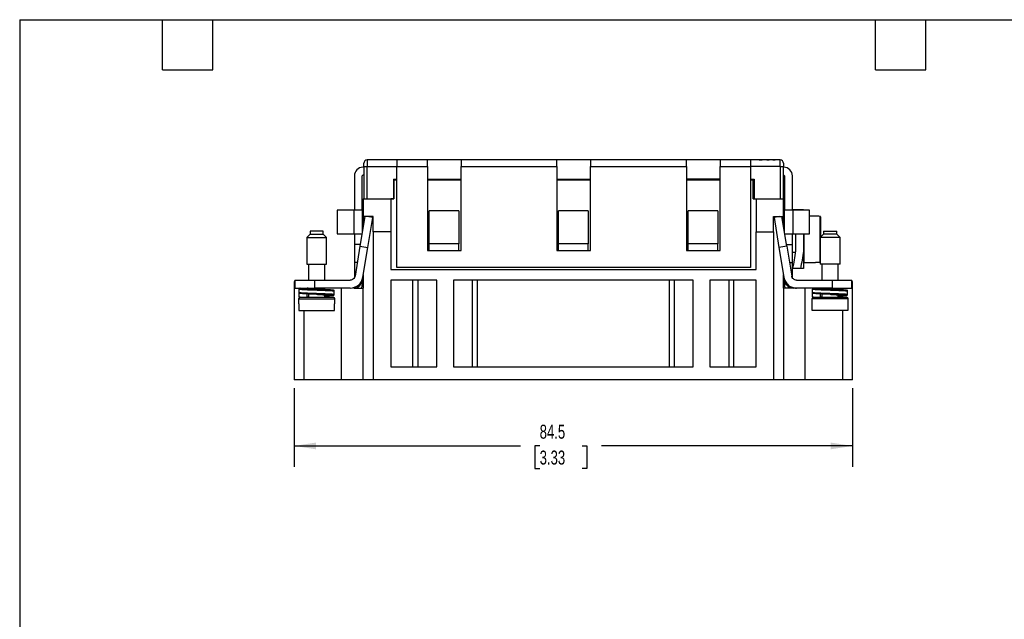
# Model space of a CAD drawing. Header units: millimetres. Extents: x 6 to 273, y 6 to 210.
# Tile 13 of 22: x 6 to 155, y 119 to 210. Entities that reach past the tile are written whole.
import ezdxf

# ---------------------------------------------------------------- set-up
doc = ezdxf.new("R2010")
doc.units = ezdxf.units.MM
doc.linetypes.add('SLD-Solid', pattern=[0])
doc.layers.add('DIMENSIONS', color=140, linetype='SLD-Solid', lineweight=25)
doc.layers.add('TEXT', color=140, linetype='SLD-Solid', lineweight=25)
doc.styles.add('SLDTEXTSTYLE0', font='TXT', dxfattribs={"width": 0.7})
doc.dimstyles.new('SLDDIMSTYLE1', dxfattribs={"dimtxt": 2.158008, "dimasz": 3.302, "dimexe": 0, "dimexo": 0.0625, "dimgap": 0.539502, "dimtad": 0, "dimtih": 1, "dimtoh": 1, "dimrnd": 1e-09, "dimzin": 12, "dimdsep": 46, "dimtxsty": 'SLDTEXTSTYLE0', "dimsah": 1, "dimcen": 0.09, "dimadec": 0, "dimazin": 3, "dimtfac": 1, "dimtofl": 0, "dimtmove": 0, "dimatfit": 3, "dimfxl": 0, "dimfrac": 2, "dimtolj": 1, "dimtzin": 12, "dimarcsym": 0})

# ---------------------------------------------------------------- blocks, each defined once
blk = doc.blocks.new('_D_6')
at = {"layer": 'DIMENSIONS'}
for p, q in [((47.9, 153.73), (47.9, 141.82)), ((132.4, 153.73), (132.4, 141.82)), ((47.9, 145), (82.13, 145)), ((85.05, 145), (84.32, 145)), ((84.32, 145), (84.32, 141.57)), ((91.46, 145), (92.19, 145)), ((92.19, 145), (92.19, 141.57)), ((132.4, 145), (94.39, 145)), ((84.32, 141.57), (85.05, 141.57)), ((92.19, 141.57), (91.46, 141.57))]:
    blk.add_line(p, q, dxfattribs=at)
for points in [[(47.9, 145), (51.2, 144.49), (51.2, 145.51)], [(132.4, 145), (129.1, 145.51), (129.1, 144.49)]]:
    blk.add_solid(points, dxfattribs=at)
at = {"layer": 'DIMENSIONS', "char_height": 2.117, "attachment_point": 1, "style": 'SLDTEXTSTYLE0'}
for s, insert in [('84.5', (85.05, 148.21)), ('3.33', (85.05, 144.3))]:
    blk.add_mtext(s, dxfattribs=dict(at, insert=insert))

msp = doc.modelspace()

# ---------------------------------------------------------------- linework, layer by layer
for p, q in [((58.953, 188.303), (58.953, 187.303)), ((63.453, 188.303), (58.953, 188.303)), ((68.053, 188.303), (63.453, 188.303)), ((63.453, 188.303), (63.453, 187.303)), ((68.053, 187.303), (68.053, 188.303)), ((73.153, 188.303), (68.053, 188.303)), ((87.653, 188.303), (73.153, 188.303)), ((73.153, 188.303), (73.153, 187.303)), ((87.653, 187.303), (87.653, 188.303)), ((92.753, 188.303), (87.653, 188.303)), ((107.253, 188.303), (92.753, 188.303)), ((92.753, 188.303), (92.753, 187.303)), ((107.253, 187.303), (107.253, 188.303)), ((112.353, 188.303), (107.253, 188.303)), ((116.953, 188.303), (112.353, 188.303)), ((112.353, 188.303), (112.353, 187.303)), ((116.953, 188.303), (116.953, 187.303)), ((118.182, 188.303), (116.953, 188.303)), ((119.428, 188.303), (118.839, 188.303)), ((119.428, 188.298), (119.428, 188.303)), ((119.66, 188.303), (119.428, 188.303)), ((119.789, 188.298), (119.428, 188.298)), ((119.66, 188.298), (119.66, 188.303)), ((119.684, 188.303), (119.66, 188.303)), ((119.684, 188.298), (119.684, 188.303)), ((119.804, 188.303), (119.684, 188.303)), ((120.309, 188.303), (119.804, 188.303)), ((120.429, 188.303), (120.309, 188.303)), ((120.685, 188.298), (120.324, 188.298)), ((120.429, 188.298), (120.429, 188.303)), ((120.452, 188.303), (120.429, 188.303)), ((120.452, 188.298), (120.452, 188.303)), ((120.685, 188.303), (120.452, 188.303)), ((120.685, 188.303), (120.685, 188.298)), ((121.453, 188.303), (120.685, 188.303)), ((121.453, 187.303), (121.453, 188.303)), ((58.453, 187.203), (58.303, 187.203)), ((58.453, 187.303), (58.953, 187.303)), ((58.453, 187.303), (58.453, 182.403)), ((58.953, 187.303), (63.453, 187.303)), ((58.953, 182.403), (58.953, 187.303)), ((63.453, 187.303), (68.053, 187.303)), ((63.453, 172.003), (63.453, 187.303)), ((68.053, 187.303), (68.053, 174.603)), ((73.153, 174.603), (73.153, 187.303)), ((73.153, 187.303), (87.653, 187.303)), ((87.653, 187.303), (87.653, 174.603)), ((92.753, 174.603), (92.753, 187.303)), ((92.753, 187.303), (107.253, 187.303)), ((107.253, 187.303), (107.253, 174.603)), ((112.353, 174.603), (112.353, 187.303)), ((112.353, 187.303), (116.953, 187.303)), ((116.953, 187.303), (116.953, 172.003)), ((121.453, 187.303), (116.953, 187.303)), ((121.453, 187.303), (121.953, 187.303)), ((121.453, 187.303), (121.453, 182.403)), ((121.953, 182.403), (121.953, 187.303)), ((122.003, 187.203), (121.953, 187.203)), ((57.003, 185.903), (57.003, 180.703)), ((58.203, 180.703), (58.203, 185.903)), ((58.453, 186.003), (58.303, 186.003)), ((62.903, 185.403), (63.453, 185.403)), ((62.903, 185.403), (62.903, 182.403)), ((62.953, 185.303), (63.453, 185.303)), ((62.953, 185.303), (62.953, 182.403)), ((68.053, 185.403), (73.153, 185.403)), ((68.053, 185.303), (73.153, 185.303)), ((68.151, 185.303), (68.153, 185.403)), ((68.403, 185.403), (68.403, 185.303)), ((70.003, 185.303), (70.003, 185.403)), ((70.253, 185.403), (70.255, 185.303)), ((87.653, 185.403), (92.753, 185.403)), ((87.653, 185.303), (92.753, 185.303)), ((88.253, 185.403), (88.255, 185.303)), ((92.151, 185.303), (92.153, 185.403)), ((92.403, 185.403), (92.403, 185.303)), ((112.353, 185.403), (107.253, 185.403)), ((107.253, 185.303), (112.353, 185.303)), ((110.151, 185.303), (110.153, 185.403)), ((110.403, 185.403), (110.403, 185.303)), ((112.003, 185.303), (112.003, 185.403)), ((112.253, 185.403), (112.255, 185.303)), ((116.953, 185.403), (117.503, 185.403)), ((116.953, 185.303), (117.353, 185.303)), ((117.353, 182.403), (117.353, 185.303)), ((117.503, 185.403), (117.503, 182.403)), ((122.003, 186.003), (121.953, 186.003)), ((122.103, 185.903), (122.103, 180.703)), ((123.303, 180.703), (123.303, 185.903)), ((58.353, 182.403), (58.353, 179.753)), ((58.353, 182.403), (62.503, 182.403)), ((62.503, 182.403), (62.503, 177.403)), ((62.503, 182.403), (62.953, 182.403)), ((62.903, 182.403), (62.503, 182.403)), ((117.353, 182.403), (117.803, 182.403)), ((117.503, 182.403), (117.803, 182.403)), ((117.803, 182.403), (121.953, 182.403)), ((117.803, 182.403), (117.803, 177.403)), ((121.953, 179.753), (121.953, 182.403)), ((54.403, 180.703), (54.403, 177.103)), ((56.903, 180.703), (54.403, 180.703)), ((56.903, 180.703), (56.903, 177.103)), ((58.203, 180.703), (56.903, 180.703)), ((58.203, 180.703), (58.203, 177.378)), ((68.303, 175.603), (68.303, 180.603)), ((72.803, 180.603), (68.303, 180.603)), ((72.803, 180.603), (72.803, 175.603)), ((87.903, 175.603), (87.903, 180.603)), ((92.403, 180.603), (87.903, 180.603)), ((92.403, 180.603), (92.403, 175.603)), ((112.003, 180.603), (107.503, 180.603)), ((107.503, 175.603), (107.503, 180.603)), ((112.003, 180.603), (112.003, 175.603)), ((123.403, 180.703), (122.103, 180.703)), ((122.103, 177.378), (122.103, 180.703)), ((124.503, 180.753), (123.303, 180.753)), ((123.403, 177.103), (123.403, 180.703)), ((125.903, 180.703), (123.403, 180.703)), ((124.513, 180.703), (124.503, 180.753)), ((124.978, 180.753), (124.978, 180.703)), ((125.903, 177.103), (125.903, 180.703)), ((58.595, 179.753), (57.854, 175.264)), ((58.353, 178.853), (58.203, 178.853)), ((59.853, 179.753), (58.353, 179.753)), ((58.353, 179.753), (58.353, 178.288)), ((59.787, 179.608), (58.906, 179.753)), ((59.038, 175.069), (59.787, 179.608)), ((59.853, 177.403), (59.853, 179.753)), ((120.453, 179.753), (121.953, 179.753)), ((120.453, 177.403), (120.453, 179.753)), ((121.4, 179.753), (120.519, 179.608)), ((120.519, 179.608), (121.267, 175.069)), ((122.451, 175.264), (121.711, 179.753)), ((121.953, 178.288), (121.953, 179.753)), ((122.103, 178.853), (121.953, 178.853)), ((126.778, 179.803), (125.903, 179.803)), ((126.778, 179.803), (126.778, 179.777)), ((127.478, 172.838), (127.478, 179.769)), ((50.303, 177.509), (50.303, 177.067)), ((52.303, 177.509), (50.303, 177.509)), ((52.303, 177.067), (52.303, 177.509)), ((62.503, 177.403), (59.853, 177.403)), ((59.853, 177.403), (59.853, 155.003)), ((62.503, 177.403), (62.503, 171.703)), ((117.803, 171.703), (117.803, 177.403)), ((117.803, 177.403), (120.453, 177.403)), ((120.453, 177.403), (120.453, 155.003)), ((128.003, 177.509), (128.003, 177.067)), ((128.003, 177.509), (130.003, 177.509)), ((130.003, 177.067), (130.003, 177.509)), ((50.303, 177.067), (49.803, 176.567)), ((49.803, 176.567), (49.803, 172.509)), ((49.803, 176.567), (52.803, 176.567)), ((50.303, 177.067), (51.303, 177.067)), ((51.303, 177.067), (52.303, 177.067)), ((52.803, 176.567), (52.303, 177.067)), ((52.803, 172.509), (52.803, 176.567)), ((54.403, 177.103), (56.903, 177.103)), ((56.903, 177.103), (58.157, 177.103)), ((57.003, 177.103), (57.003, 175.503)), ((122.148, 177.103), (123.403, 177.103)), ((123.303, 175.503), (123.303, 177.103)), ((123.403, 177.103), (125.903, 177.103)), ((123.778, 177.103), (123.778, 174.504)), ((124.978, 177.103), (124.978, 174.504)), ((125.078, 176.303), (125.078, 177.103)), ((125.078, 172.803), (125.078, 176.303)), ((128.003, 177.067), (127.503, 176.567)), ((127.503, 176.567), (127.503, 172.509)), ((130.503, 176.567), (127.503, 176.567)), ((129.003, 177.067), (128.003, 177.067)), ((130.003, 177.067), (129.003, 177.067)), ((130.503, 176.567), (130.003, 177.067)), ((130.503, 172.509), (130.503, 176.567)), ((57.894, 175.503), (57.003, 175.503)), ((57.003, 175.503), (57.003, 172.803)), ((57.854, 175.264), (57.106, 170.731)), ((57.854, 175.264), (59.038, 175.069)), ((58.29, 170.536), (59.038, 175.069)), ((68.053, 174.603), (73.153, 174.603)), ((72.803, 175.603), (68.303, 175.603)), ((68.303, 174.603), (68.303, 175.603)), ((72.803, 174.603), (72.803, 175.603)), ((87.653, 174.603), (92.753, 174.603)), ((92.403, 175.603), (87.903, 175.603)), ((87.903, 174.603), (87.903, 175.603)), ((92.403, 174.603), (92.403, 175.603)), ((107.253, 174.603), (112.353, 174.603)), ((112.003, 175.603), (107.503, 175.603)), ((107.503, 174.603), (107.503, 175.603)), ((112.003, 174.603), (112.003, 175.603)), ((122.451, 175.264), (121.267, 175.069)), ((121.267, 175.069), (122.015, 170.536)), ((122.412, 175.503), (123.303, 175.503)), ((122.451, 175.264), (123.199, 170.731)), ((123.303, 172.803), (123.303, 175.503)), ((124.978, 174.504), (124.978, 171.853)), ((123.303, 174.353), (123.755, 174.353)), ((49.803, 172.509), (52.803, 172.509)), ((50.078, 172.509), (50.078, 170.103)), ((52.528, 170.103), (52.528, 172.509)), ((57.003, 172.803), (57.003, 170.464)), ((57.448, 172.803), (57.003, 172.803)), ((62.503, 171.703), (117.803, 171.703)), ((116.953, 172.003), (63.453, 172.003)), ((122.857, 172.803), (123.303, 172.803)), ((123.303, 170.464), (123.303, 172.803)), ((124.503, 171.853), (123.303, 171.853)), ((125.078, 172.803), (126.778, 172.803)), ((126.778, 172.83), (126.778, 172.803)), ((127.478, 172.838), (127.503, 172.842)), ((130.503, 172.509), (127.503, 172.509)), ((127.778, 172.509), (127.778, 170.103)), ((130.228, 170.103), (130.228, 172.509)), ((47.903, 169.903), (47.903, 155.003)), ((48.003, 169.903), (47.903, 169.903)), ((48.003, 170.103), (48.003, 168.903)), ((48.003, 170.103), (51.003, 170.103)), ((51.003, 168.903), (51.003, 170.103)), ((51.003, 170.103), (56.366, 170.103)), ((58.203, 170.197), (58.203, 169.39)), ((58.353, 170.914), (58.353, 168.903)), ((62.503, 170.103), (62.503, 157.003)), ((69.503, 170.103), (62.503, 170.103)), ((65.853, 157.003), (65.853, 170.103)), ((66.653, 157.003), (66.653, 170.103)), ((69.503, 157.003), (69.503, 170.103)), ((108.303, 170.103), (72.003, 170.103)), ((72.003, 170.103), (72.003, 157.003)), ((74.853, 170.103), (74.853, 157.003)), ((75.653, 157.003), (75.653, 170.103)), ((104.653, 170.103), (104.653, 157.003)), ((105.453, 157.003), (105.453, 170.103)), ((108.303, 157.003), (108.303, 170.103)), ((117.803, 170.103), (110.803, 170.103)), ((110.803, 170.103), (110.803, 157.003)), ((113.653, 170.103), (113.653, 157.003)), ((114.453, 157.003), (114.453, 170.103)), ((117.803, 157.003), (117.803, 170.103)), ((121.953, 168.903), (121.953, 170.914)), ((122.103, 170.203), (122.103, 169.39)), ((123.939, 170.103), (129.303, 170.103)), ((129.303, 170.103), (129.303, 168.903)), ((129.303, 170.103), (132.303, 170.103)), ((132.303, 168.903), (132.303, 170.103)), ((132.403, 169.903), (132.303, 169.903)), ((132.403, 155.003), (132.403, 169.903)), ((48.003, 168.903), (51.003, 168.903)), ((48.658, 168.253), (48.658, 168.753)), ((50.078, 168.903), (50.078, 168.857)), ((56.366, 168.903), (51.003, 168.903)), ((51.298, 168.76), (51.294, 168.76)), ((52.528, 168.71), (52.528, 168.903)), ((53.953, 167.959), (53.953, 168.459)), ((55.053, 155.003), (55.053, 168.903)), ((56.453, 168.903), (56.453, 168.905)), ((56.903, 168.903), (58.353, 168.903)), ((58.353, 155.003), (58.353, 168.903)), ((121.953, 168.903), (121.953, 155.003)), ((123.403, 168.903), (121.953, 168.903)), ((123.853, 168.903), (123.403, 168.903)), ((129.303, 168.903), (123.939, 168.903)), ((125.253, 155.003), (125.253, 168.903)), ((126.358, 168.253), (126.358, 168.753)), ((127.778, 168.903), (127.778, 168.857)), ((128.998, 168.76), (128.994, 168.76)), ((129.303, 168.903), (132.303, 168.903)), ((130.228, 168.71), (130.228, 168.903)), ((130.903, 168.903), (130.903, 168.677)), ((131.653, 167.959), (131.653, 168.459)), ((48.553, 167.259), (48.553, 166.509)), ((48.553, 167.259), (54.053, 167.259)), ((48.653, 167.659), (48.653, 168.159)), ((48.74, 168.12), (48.757, 168.116)), ((48.82, 168.101), (48.808, 168.103)), ((49.853, 167.509), (49.853, 168.018)), ((50.078, 168.008), (50.078, 167.509)), ((52.528, 167.509), (52.528, 167.861)), ((54.053, 166.509), (54.053, 167.259)), ((126.253, 167.259), (126.253, 166.509)), ((131.753, 167.259), (126.253, 167.259)), ((126.353, 167.659), (126.353, 168.159)), ((126.44, 168.12), (126.457, 168.116)), ((126.52, 168.101), (126.508, 168.103)), ((127.553, 167.509), (127.553, 168.018)), ((127.778, 168.008), (127.778, 167.509)), ((130.228, 167.509), (130.228, 167.861)), ((130.903, 167.742), (130.903, 167.509)), ((131.753, 166.509), (131.753, 167.259)), ((48.599, 166.509), (48.553, 166.509)), ((48.599, 166.509), (48.599, 165.509)), ((48.599, 165.509), (54.007, 165.509)), ((49.403, 155.003), (49.403, 165.509)), ((54.053, 166.509), (54.007, 166.509)), ((54.007, 165.509), (54.007, 166.509)), ((126.253, 166.509), (126.299, 166.509)), ((126.299, 165.509), (126.299, 166.509)), ((131.707, 165.509), (126.299, 165.509)), ((130.903, 165.509), (130.903, 155.003)), ((131.707, 166.509), (131.753, 166.509)), ((131.707, 166.509), (131.707, 165.509)), ((62.503, 157.003), (69.503, 157.003)), ((72.003, 157.003), (108.303, 157.003)), ((110.803, 157.003), (117.803, 157.003)), ((49.403, 155.003), (47.903, 155.003)), ((55.053, 155.003), (49.403, 155.003)), ((58.353, 155.003), (55.053, 155.003)), ((59.853, 155.003), (58.353, 155.003)), ((120.453, 155.003), (59.853, 155.003)), ((121.953, 155.003), (120.453, 155.003)), ((125.253, 155.003), (121.953, 155.003)), ((130.903, 155.003), (125.253, 155.003)), ((132.403, 155.003), (130.903, 155.003))]:
    msp.add_line(p, q)
for centre, radius, start, end in [((58.953, 187.803), 0.5, 90, 180), ((121.453, 187.803), 0.5, 0, 90), ((58.303, 185.903), 1.3, 90, 180), ((122.003, 185.903), 1.3, 0, 90), ((58.303, 185.903), 0.1, 90, 180), ((122.003, 185.903), 0.1, 0, 90), ((125.078, 172.903), 0.1, 180, 270), ((56.366, 170.853), 1.95, 270, 350.63349), ((56.903, 170.203), 1.3, 270, 0), ((123.403, 170.203), 1.3, 180, 270), ((56.903, 169.39), 1.3, 338.02812, 360), ((123.403, 169.39), 1.3, 180, 201.97188), ((48.803, 167.259), 0.25, 90, 180), ((53.803, 167.259), 0.25, 0, 90), ((126.503, 167.259), 0.25, 90, 180), ((131.503, 167.259), 0.25, 0, 90)]:
    msp.add_arc(centre, radius, start, end)
for centre, major_axis, ratio, start_param, end_param in [((119.804, 187.303), (0, 1), 0.1550311, 0, 0.0982792), ((120.309, 187.303), (0, 1), 0.1550311, 6.1849061, 6.2831853), ((121.863, 176.303), (40.005, 0), 0.0874887, 1.4299739, 1.4476254), ((121.863, 176.303), (40.005, 0), 0.0874887, 4.8355599, 4.8532114)]:
    msp.add_ellipse(centre, major_axis=major_axis, ratio=ratio, start_param=start_param, end_param=end_param)
for points in [[(58.453, 187.303), (58.453, 187.579), (58.453, 187.803), (58.453, 187.803)], [(124.978, 180.753), (124.871, 180.753), (124.7, 180.753), (124.503, 180.753)], [(123.778, 174.504), (123.671, 173.611), (123.5, 172.73), (123.303, 171.853)], [(124.978, 174.504), (124.871, 173.611), (124.7, 172.73), (124.503, 171.853)], [(124.978, 171.853), (124.871, 171.853), (124.7, 171.853), (124.503, 171.853)], [(126.503, 167.509), (126.503, 167.509), (127.623, 167.509), (129.003, 167.509)]]:
    msp.add_open_spline(points, degree=3)
for points, knots in [([(118.508, 188.295), (118.502, 188.295), (118.495, 188.295), (118.488, 188.295), (118.461, 188.295), (118.435, 188.296), (118.408, 188.296), (118.382, 188.297), (118.357, 188.298), (118.332, 188.299), (118.319, 188.299), (118.307, 188.3), (118.295, 188.3), (118.275, 188.301), (118.255, 188.302), (118.237, 188.302), (118.218, 188.303), (118.199, 188.303), (118.182, 188.303)], [0, 0, 0, 0, 0.00002000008, 0.00002000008, 0.00002000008, 0.00010042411, 0.00010042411, 0.00010042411, 0.00018084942, 0.00018084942, 0.00018084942, 0.00022085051, 0.00022085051, 0.00022085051, 0.00028913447, 0.00028913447, 0.00028913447, 0.0003588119, 0.0003588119, 0.0003588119, 0.0003588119]), ([(118.508, 188.303), (118.495, 188.303), (118.469, 188.303), (118.432, 188.303), (118.397, 188.303), (118.365, 188.303), (118.336, 188.303), (118.308, 188.303), (118.284, 188.303), (118.263, 188.303), (118.244, 188.303), (118.227, 188.303), (118.213, 188.303), (118.202, 188.303), (118.193, 188.303), (118.187, 188.303), (118.183, 188.303), (118.182, 188.303), (118.182, 188.303)], [0, 0, 0, 0, 0.04934426, 0.09616313, 0.14202517, 0.18669669, 0.23283061, 0.2809949, 0.33117083, 0.38554018, 0.4438097, 0.50672871, 0.57510318, 0.64797558, 0.72703795, 0.8123929, 0.90288153, 1, 1, 1, 1]), ([(118.839, 188.303), (118.793, 188.303), (118.742, 188.301), (118.657, 188.298), (118.628, 188.297), (118.568, 188.295), (118.538, 188.295), (118.508, 188.295)], [0, 0, 0, 0, 0.5, 0.5, 0.75, 0.75, 1, 1, 1, 1]), ([(118.915, 188.303), (118.915, 188.303), (118.915, 188.303), (118.909, 188.303), (118.901, 188.303), (118.889, 188.303), (118.873, 188.303), (118.855, 188.303), (118.833, 188.303), (118.807, 188.303), (118.778, 188.303), (118.746, 188.303), (118.713, 188.303), (118.677, 188.303), (118.638, 188.303), (118.597, 188.303), (118.553, 188.303), (118.523, 188.303), (118.508, 188.303)], [0, 0, 0, 0, 0.1118731, 0.2154643, 0.3104153, 0.3977163, 0.4771437, 0.5488462, 0.6126714, 0.6700015, 0.7218022, 0.7689574, 0.8124962, 0.8526802, 0.8904251, 0.9268759, 0.9628769, 1, 1, 1, 1]), ([(121.953, 187.803), (121.953, 187.803), (121.953, 187.75), (121.953, 187.563), (121.953, 187.436), (121.953, 187.303)], [0, 0, 0, 0, 0.5, 0.5, 1, 1, 1, 1]), ([(127.578, 179.666), (127.578, 179.678), (127.576, 179.689), (127.572, 179.7), (127.568, 179.711), (127.563, 179.721), (127.556, 179.73), (127.548, 179.739), (127.54, 179.747), (127.53, 179.753), (127.52, 179.759), (127.509, 179.764), (127.498, 179.766), (127.492, 179.768), (127.485, 179.768), (127.478, 179.769)], [0, 0, 0, 0, 0.00003441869, 0.00003441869, 0.00003441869, 0.00006882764, 0.00006882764, 0.00006882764, 0.00010336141, 0.00010336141, 0.00010336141, 0.00013775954, 0.00013775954, 0.00013775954, 0.00015797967, 0.00015797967, 0.00015797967, 0.00015797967]), ([(127.578, 176.643), (127.578, 176.724), (127.578, 177), (127.578, 177.468), (127.578, 178.026), (127.578, 178.535), (127.578, 178.973), (127.578, 179.308), (127.578, 179.552), (127.578, 179.628), (127.578, 179.666)], [0, 0, 0, 0, 0.0542248, 0.1843515, 0.3231554, 0.4620787, 0.6008826, 0.7398058, 0.8698724, 1, 1, 1, 1]), ([(57.106, 170.731), (57.078, 170.558), (56.986, 170.395), (56.718, 170.167), (56.542, 170.103), (56.366, 170.103)], [0, 0, 0, 0, 0.5, 0.5, 1, 1, 1, 1]), ([(122.015, 170.536), (122.052, 170.31), (122.13, 170.091), (122.355, 169.693), (122.503, 169.514), (122.852, 169.218), (123.053, 169.101), (123.482, 168.944), (123.711, 168.903), (123.939, 168.903)], [0, 0, 0, 0, 0.25, 0.25, 0.5, 0.5, 0.75, 0.75, 1, 1, 1, 1]), ([(123.939, 170.103), (123.763, 170.103), (123.588, 170.167), (123.32, 170.395), (123.228, 170.558), (123.199, 170.731)], [0, 0, 0, 0, 0.5, 0.5, 1, 1, 1, 1]), ([(48.808, 168.903), (48.772, 168.903), (48.731, 168.889), (48.673, 168.83), (48.658, 168.789), (48.658, 168.753)], [0, 0, 0, 0, 0.5, 0.5, 1, 1, 1, 1]), ([(48.658, 168.753), (48.678, 168.743), (48.762, 168.73), (49.059, 168.704), (49.273, 168.691), (49.654, 168.672), (49.791, 168.666), (50.074, 168.655), (50.219, 168.65), (50.688, 168.632), (51.036, 168.619), (51.731, 168.593), (52.076, 168.58), (52.536, 168.562), (52.678, 168.557), (52.947, 168.546), (53.077, 168.54), (53.434, 168.522), (53.63, 168.508), (53.89, 168.482), (53.953, 168.47), (53.953, 168.459)], [0, 0, 0, 0, 0.125, 0.125, 0.25, 0.25, 0.3125, 0.3125, 0.375, 0.375, 0.5, 0.5, 0.625, 0.625, 0.6875, 0.6875, 0.75, 0.75, 0.875, 0.875, 1, 1, 1, 1]), ([(48.808, 168.903), (48.837, 168.895), (48.896, 168.88), (49.191, 168.854), (49.618, 168.827), (50.156, 168.804), (50.729, 168.782), (51.121, 168.767), (51.301, 168.759)], [0, 0, 0, 0, 0.1690674, 0.3439946, 0.5189219, 0.6879893, 0.8570567, 1, 1, 1, 1]), ([(51.293, 168.76), (51.239, 168.764), (51.022, 168.779), (50.649, 168.803), (50.249, 168.834), (49.946, 168.87), (49.887, 168.892), (49.856, 168.903)], [0, 0, 0, 0, 0.0751857, 0.3005057, 0.5256554, 0.7507882, 1, 1, 1, 1]), ([(51.301, 168.759), (51.341, 168.758), (51.599, 168.748), (52.07, 168.728), (52.656, 168.705), (53.159, 168.682), (53.528, 168.656), (53.728, 168.636), (53.748, 168.627), (53.751, 168.626)], [0, 0, 0, 0, 0.0346368, 0.2240732, 0.4071638, 0.5902543, 0.7796907, 0.9691271, 1, 1, 1, 1]), ([(53.953, 168.459), (53.95, 168.48), (53.945, 168.523), (53.887, 168.596), (53.851, 168.606), (53.823, 168.613), (53.816, 168.614)], [0, 0, 0, 0, 0.1815242, 0.3561497, 0.8490988, 1, 1, 1, 1]), ([(126.508, 168.903), (126.472, 168.903), (126.431, 168.889), (126.373, 168.83), (126.358, 168.789), (126.358, 168.753)], [0, 0, 0, 0, 0.5, 0.5, 1, 1, 1, 1]), ([(126.358, 168.753), (126.378, 168.743), (126.462, 168.73), (126.759, 168.704), (126.973, 168.691), (127.354, 168.672), (127.491, 168.666), (127.774, 168.655), (127.919, 168.65), (128.388, 168.632), (128.736, 168.619), (129.431, 168.593), (129.776, 168.58), (130.236, 168.562), (130.378, 168.557), (130.647, 168.546), (130.777, 168.54), (131.134, 168.522), (131.33, 168.508), (131.59, 168.482), (131.653, 168.47), (131.653, 168.459)], [0, 0, 0, 0, 0.125, 0.125, 0.25, 0.25, 0.3125, 0.3125, 0.375, 0.375, 0.5, 0.5, 0.625, 0.625, 0.6875, 0.6875, 0.75, 0.75, 0.875, 0.875, 1, 1, 1, 1]), ([(126.508, 168.903), (126.537, 168.895), (126.596, 168.88), (126.891, 168.854), (127.318, 168.827), (127.856, 168.804), (128.429, 168.782), (128.821, 168.767), (129.001, 168.759)], [0, 0, 0, 0, 0.1690674, 0.3439946, 0.5189219, 0.6879893, 0.8570567, 1, 1, 1, 1]), ([(128.993, 168.76), (128.939, 168.764), (128.722, 168.779), (128.349, 168.803), (127.949, 168.834), (127.646, 168.87), (127.587, 168.892), (127.556, 168.903)], [0, 0, 0, 0, 0.0751857, 0.3005057, 0.5256554, 0.7507882, 1, 1, 1, 1]), ([(129.001, 168.759), (129.041, 168.758), (129.299, 168.748), (129.77, 168.728), (130.356, 168.705), (130.859, 168.682), (131.228, 168.656), (131.428, 168.636), (131.448, 168.627), (131.451, 168.626)], [0, 0, 0, 0, 0.0346368, 0.2240732, 0.40716377, 0.59025433, 0.77969073, 0.96912713, 1, 1, 1, 1]), ([(131.653, 168.459), (131.65, 168.48), (131.645, 168.523), (131.587, 168.596), (131.551, 168.606), (131.523, 168.613), (131.516, 168.614)], [0, 0, 0, 0, 0.1815242, 0.3561497, 0.8490988, 1, 1, 1, 1]), ([(48.653, 168.159), (48.653, 168.177), (48.654, 168.196), (48.663, 168.213), (48.665, 168.215)], [0, 0, 0, 0, 0.8809429, 1, 1, 1, 1]), ([(48.803, 167.509), (48.767, 167.509), (48.726, 167.524), (48.667, 167.582), (48.653, 167.624), (48.653, 167.659)], [0, 0, 0, 0, 0.5, 0.5, 1, 1, 1, 1]), ([(48.658, 168.253), (48.66, 168.236), (48.663, 168.202), (48.689, 168.158), (48.717, 168.13), (48.736, 168.123), (48.74, 168.121)], [0, 0, 0, 0, 0.3069682, 0.6139365, 0.9209047, 1, 1, 1, 1]), ([(48.658, 168.253), (48.662, 168.252), (48.669, 168.248), (48.692, 168.243), (48.725, 168.237), (48.771, 168.231), (48.832, 168.224), (48.951, 168.213), (49.165, 168.198), (49.511, 168.179), (49.919, 168.16), (50.324, 168.146), (50.812, 168.128), (51.494, 168.102), (52.392, 168.068), (53.041, 168.043), (53.49, 168.018), (53.732, 168), (53.882, 167.982), (53.943, 167.969), (53.95, 167.962), (53.953, 167.959)], [0, 0, 0, 0, 0.0174758, 0.036249, 0.0563195, 0.0776872, 0.1003522, 0.1243142, 0.1880299, 0.2517458, 0.3129891, 0.3742261, 0.4166463, 0.5002928, 0.6241347, 0.7479674, 0.7830742, 0.8751156, 0.9225914, 0.9642206, 1, 1, 1, 1]), ([(48.748, 168.118), (48.757, 168.114), (48.776, 168.104), (48.797, 168.104), (48.808, 168.103)], [0, 0, 0, 0, 0.4644973, 1, 1, 1, 1]), ([(48.803, 167.509), (48.804, 167.509), (48.806, 167.509), (48.821, 167.509), (48.845, 167.509), (48.879, 167.509), (48.923, 167.509), (49.017, 167.509), (49.198, 167.509), (49.523, 167.509), (49.92, 167.509), (50.318, 167.509), (50.679, 167.509), (50.989, 167.509), (51.198, 167.509), (51.303, 167.509)], [0, 0, 0, 0, 0.0402625, 0.0802206, 0.1200332, 0.1598609, 0.199864, 0.240201, 0.3700615, 0.5000586, 0.6299192, 0.7599163, 0.8401286, 0.9197287, 1, 1, 1, 1]), ([(51.301, 167.959), (51.121, 167.967), (50.729, 167.982), (50.156, 168.004), (49.618, 168.027), (49.192, 168.054), (48.904, 168.079), (48.846, 168.094), (48.82, 168.101)], [0, 0, 0, 0, 0.14541102, 0.31739716, 0.4893833, 0.6673304, 0.8452775, 1, 1, 1, 1]), ([(50.078, 167.561), (50.047, 167.558), (49.918, 167.543), (49.862, 167.525), (49.855, 167.512), (49.853, 167.509)], [0, 0, 0, 0, 0.1976394, 0.8177122, 1, 1, 1, 1]), ([(51.294, 167.96), (51.385, 167.954), (51.64, 167.936), (52.038, 167.909), (52.421, 167.879), (52.689, 167.843), (52.779, 167.81), (52.72, 167.782), (52.58, 167.764), (52.528, 167.757)], [0, 0, 0, 0, 0.088872, 0.2485162, 0.4080622, 0.567582, 0.7441566, 0.9037003, 1, 1, 1, 1]), ([(53.727, 167.789), (53.759, 167.795), (53.835, 167.808), (53.763, 167.829), (53.539, 167.856), (53.156, 167.882), (52.657, 167.905), (52.069, 167.928), (51.599, 167.948), (51.341, 167.958), (51.301, 167.959)], [0, 0, 0, 0, 0.1051378, 0.2473339, 0.3944584, 0.5415829, 0.683779, 0.825975, 0.9730996, 1, 1, 1, 1]), ([(51.303, 167.509), (51.356, 167.509), (51.46, 167.509), (51.617, 167.509), (51.772, 167.509), (51.924, 167.509), (52.075, 167.509), (52.334, 167.509), (52.686, 167.509), (53.082, 167.509), (53.408, 167.509), (53.613, 167.509), (53.731, 167.509), (53.792, 167.509), (53.799, 167.509), (53.803, 167.509)], [0, 0, 0, 0, 0.0402809, 0.0802503, 0.1200668, 0.1598908, 0.1998825, 0.2402001, 0.3700611, 0.5000585, 0.6299195, 0.7599171, 0.8400985, 0.9196988, 1, 1, 1, 1]), ([(52.528, 167.708), (52.7, 167.715), (53.056, 167.731), (53.45, 167.757), (53.683, 167.777), (53.72, 167.787), (53.727, 167.789)], [0, 0, 0, 0, 0.2917628, 0.6062716, 0.9207804, 1, 1, 1, 1]), ([(53.791, 167.801), (53.802, 167.802), (53.839, 167.807), (53.92, 167.844), (53.942, 167.921), (53.953, 167.959)], [0, 0, 0, 0, 0.1672051, 0.5833815, 1, 1, 1, 1]), ([(126.353, 168.159), (126.353, 168.177), (126.354, 168.196), (126.363, 168.213), (126.365, 168.215)], [0, 0, 0, 0, 0.8809429, 1, 1, 1, 1]), ([(126.503, 167.509), (126.467, 167.509), (126.426, 167.524), (126.367, 167.582), (126.353, 167.624), (126.353, 167.659)], [0, 0, 0, 0, 0.5, 0.5, 1, 1, 1, 1]), ([(126.358, 168.253), (126.36, 168.236), (126.363, 168.202), (126.389, 168.158), (126.417, 168.13), (126.436, 168.123), (126.44, 168.121)], [0, 0, 0, 0, 0.3069682, 0.6139365, 0.9209047, 1, 1, 1, 1]), ([(126.358, 168.253), (126.362, 168.252), (126.369, 168.248), (126.392, 168.243), (126.425, 168.237), (126.471, 168.231), (126.532, 168.224), (126.651, 168.213), (126.865, 168.198), (127.211, 168.179), (127.619, 168.16), (128.024, 168.146), (128.512, 168.128), (129.194, 168.102), (130.092, 168.068), (130.741, 168.043), (131.19, 168.018), (131.432, 168), (131.582, 167.982), (131.643, 167.969), (131.65, 167.962), (131.653, 167.959)], [0, 0, 0, 0, 0.0174758, 0.036249, 0.0563195, 0.0776872, 0.1003522, 0.1243142, 0.1880299, 0.2517458, 0.3129891, 0.3742261, 0.4166463, 0.5002928, 0.6241347, 0.7479674, 0.7830742, 0.8751156, 0.9225914, 0.9642206, 1, 1, 1, 1]), ([(126.448, 168.118), (126.457, 168.114), (126.476, 168.104), (126.497, 168.104), (126.508, 168.103)], [0, 0, 0, 0, 0.4644973, 1, 1, 1, 1]), ([(129.001, 167.959), (128.821, 167.967), (128.429, 167.982), (127.856, 168.004), (127.318, 168.027), (126.892, 168.054), (126.604, 168.079), (126.546, 168.094), (126.52, 168.101)], [0, 0, 0, 0, 0.14541102, 0.31739716, 0.4893833, 0.6673304, 0.8452775, 1, 1, 1, 1]), ([(127.778, 167.561), (127.747, 167.558), (127.618, 167.543), (127.562, 167.525), (127.555, 167.512), (127.553, 167.509)], [0, 0, 0, 0, 0.19763937, 0.81771216, 1, 1, 1, 1]), ([(128.994, 167.96), (129.085, 167.954), (129.34, 167.936), (129.738, 167.909), (130.121, 167.879), (130.389, 167.843), (130.479, 167.81), (130.42, 167.782), (130.28, 167.764), (130.228, 167.757)], [0, 0, 0, 0, 0.088872, 0.2485162, 0.4080622, 0.567582, 0.7441566, 0.9037003, 1, 1, 1, 1]), ([(131.427, 167.789), (131.459, 167.795), (131.535, 167.808), (131.463, 167.829), (131.239, 167.856), (130.856, 167.882), (130.357, 167.905), (129.769, 167.928), (129.299, 167.948), (129.041, 167.958), (129.001, 167.959)], [0, 0, 0, 0, 0.1051378, 0.2473339, 0.3944584, 0.5415829, 0.683779, 0.825975, 0.9730996, 1, 1, 1, 1]), ([(129.003, 167.509), (129.666, 167.509), (130.302, 167.509), (131.239, 167.509), (131.503, 167.509), (131.503, 167.509)], [0, 0, 0, 0, 0.5, 0.5, 1, 1, 1, 1]), ([(130.228, 167.708), (130.4, 167.715), (130.756, 167.731), (131.15, 167.757), (131.383, 167.777), (131.42, 167.787), (131.427, 167.789)], [0, 0, 0, 0, 0.2917628, 0.6062716, 0.9207804, 1, 1, 1, 1]), ([(131.491, 167.801), (131.502, 167.802), (131.539, 167.807), (131.62, 167.844), (131.642, 167.921), (131.653, 167.959)], [0, 0, 0, 0, 0.1672051, 0.5833815, 1, 1, 1, 1])]:
    msp.add_open_spline(points, degree=3, knots=knots)
at = {"layer": 'TEXT'}
for p, q in [((6.35, 209.55), (273.05, 209.55)), ((6.35, 209.55), (6.35, 6.35)), ((27.94, 201.93), (27.94, 209.55)), ((35.56, 201.93), (35.56, 209.55)), ((135.89, 201.93), (135.89, 209.55)), ((143.51, 201.93), (143.51, 209.55)), ((27.94, 201.93), (35.56, 201.93)), ((135.89, 201.93), (143.51, 201.93))]:
    msp.add_line(p, q, dxfattribs=at)

# ---------------------------------------------------------------- dimensions: what is measured, and where the dimension line sits
at = {"layer": 'DIMENSIONS'}
dim = msp.add_linear_dim(base=(47.903, 145), p1=(132.403, 155.003), p2=(47.903, 155.003), dimstyle='SLDDIMSTYLE1', dxfattribs=at)
dim.commit()
dim.dimension.update_dxf_attribs({"geometry": '_D_6', "text_midpoint": (88.255, 145), "dimtype": 160})

doc.saveas('drawing.dxf')
